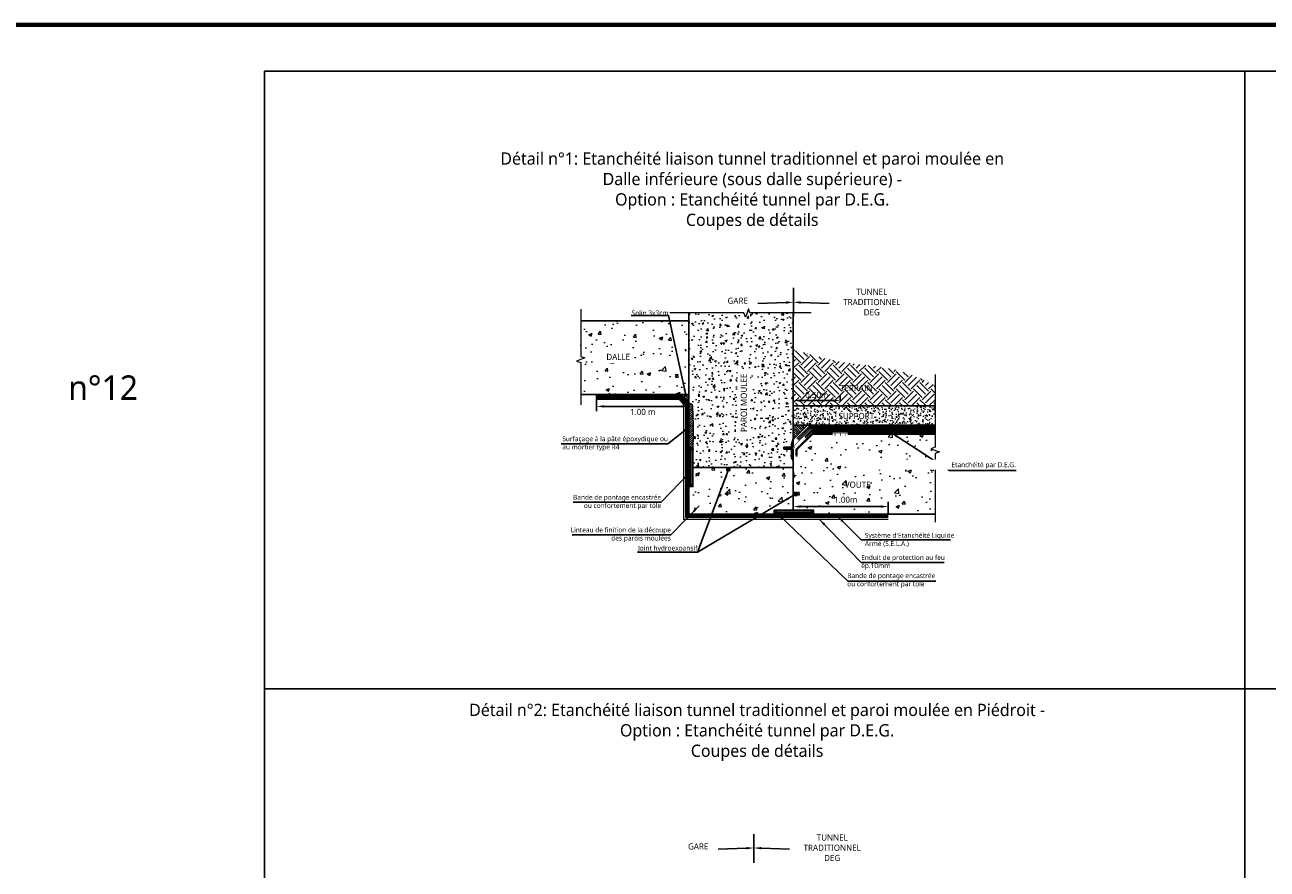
# Model space of a CAD drawing. Header units: millimetres. Extents: x -3314 to 21255525, y -15000 to 1735000.
# Tile 25 of 108: x 13083 to 13590, y 8371 to 8715. Entities that reach past the tile are written whole.
import ezdxf
from ezdxf import colors
from ezdxf.entities.mleader import LeaderData, LeaderLine
from ezdxf.math import Vec2, Vec3

# ---------------------------------------------------------------- set-up
doc = ezdxf.new("R2010")
doc.units = ezdxf.units.MM
doc.linetypes.add('CACHE', pattern=[0.375, 0.25, -0.125])
doc.linetypes.add('CONTINU', pattern=[0])
for name, color, linetype, lineweight in [('Dessin_AXE', 8, 'Continuous', 5), ('Dessin_HACHURES', 253, 'Continuous', 9), ('Matériel_Joint Hydroexpansif', 140, 'CACHE', 0), ('Produit_Enduit de protection au feu', 6, 'Continuous', 0), ('SYSTEME_DEG_ Geomembrane SYNTHETIQUE', 1, 'Continuous', 9), ('SYSTEME_DEG_Protection superieure', 5, 'Continuous', 9), ("SYSTEME_FPM_Feuille Bitume + enduit d'imperméabilisation", 4, 'Continuous', 9), ('SYSTEME_FPM_GEOTEXTILE de protection', 3, 'ISOLATION', 5), ('SYSTEME_S.E.L.A', 210, 'CACHE', 0)]:
    doc.layers.add(name, color=color, linetype=linetype, lineweight=lineweight)
for name, color, linetype in [('Dessin_COTATIONS', 7, 'Continuous'), ('Dessin_TEXTES', 7, 'CONTINU'), ('L1', 7, 'Continuous'), ('Matériel_Bande de pontage', 40, 'Continuous'), ('Matériel_Profilé de compartimentage', 7, 'Continuous'), ('Matériel_Profilé PM200', 40, 'Continuous')]:
    doc.layers.add(name, color=color, linetype=linetype)
doc.layers.add('GEN-_-FMULT', color=210, linetype='Continuous', plot=False)
doc.styles.add('Arial', font='segoeui.ttf')
doc.styles.add('txt-moyen', font='segoeui.ttf')
doc.linetypes.add('ISOLATION', pattern='A,0.0001,-0.1,[134,ltypeshp.shx,S=0.1,R=0,X=-0.1,Y=0],-0.2,[134,ltypeshp.shx,S=0.1,R=180,X=0.1,Y=0],-0.1', length=0.4001)
doc.dimstyles.new('1000F2', dxfattribs={"dimscale": 10, "dimtxt": 0.25, "dimasz": 0.3, "dimexe": 0.2, "dimexo": 0, "dimgap": 0.1, "dimtad": 1, "dimzin": 0, "dimdsep": 46, "dimtxsty": 'txt-moyen', "dimcen": 0.1, "dimclrd": 256, "dimclre": 256, "dimclrt": 256, "dimazin": 0, "dimtfac": 1, "dimtmove": 2, "dimatfit": 3, "dimfxl": 1, "dimtolj": 1, "dimtzin": 0, "dimlwd": -1, "dimlwe": -1, "dimarcsym": 0})

# ---------------------------------------------------------------- blocks, each defined once
blk = doc.blocks.new('*D39')
at = {"layer": 'Defpoints', "color": 0, "transparency": 16777216}
for p in [(13435.79, 8518.64), (13397.02, 8517.17), (13435.79, 8515.57)]:
    blk.add_point(p, dxfattribs=at)
at = {"layer": 'Dessin_COTATIONS', "transparency": 16777216}
for p, q in [((13397.02, 8517.17), (13397.02, 8520.64)), ((13400.02, 8518.64), (13432.79, 8518.64)), ((13435.79, 8515.57), (13435.79, 8520.64))]:
    blk.add_line(p, q, dxfattribs=at)
for points in [[(13400.02, 8519.14), (13400.02, 8518.14), (13397.02, 8518.64)], [(13432.79, 8518.14), (13432.79, 8519.14), (13435.79, 8518.64)]]:
    blk.add_solid(points, dxfattribs=at)
at = {"layer": 'Dessin_COTATIONS', "transparency": 16777216, "insert": (13418.43, 8521.4), "char_height": 2.5, "attachment_point": 5, "style": 'txt-moyen'}
blk.add_mtext('\\A1;1.00m', dxfattribs=at)
blk = doc.blocks.new('*D40')
at = {"layer": 'Defpoints', "color": 0, "transparency": 16777216}
for p in [(13316.74, 8564.42), (13354.42, 8564.42), (13316.74, 8559.53)]:
    blk.add_point(p, dxfattribs=at)
at = {"layer": 'Dessin_COTATIONS', "linetype": 'CONTINU', "transparency": 16777216}
for p, q in [((13316.74, 8564.42), (13316.74, 8557.53)), ((13354.42, 8564.42), (13354.42, 8557.53)), ((13351.42, 8559.53), (13319.74, 8559.53))]:
    blk.add_line(p, q, dxfattribs=at)
at = {"layer": 'Dessin_COTATIONS', "transparency": 16777216}
for points in [[(13319.74, 8560.03), (13319.74, 8559.03), (13316.74, 8559.53)], [(13351.42, 8559.03), (13351.42, 8560.03), (13354.42, 8559.53)]]:
    blk.add_solid(points, dxfattribs=at)
at = {"layer": 'Dessin_COTATIONS', "transparency": 16777216, "insert": (13335.58, 8557.25), "char_height": 2.5, "attachment_point": 5, "style": 'txt-moyen'}
blk.add_mtext('\\A1;1.00 m', dxfattribs=at)
blk = doc.blocks.new('*D108')
at = {"layer": 'Defpoints', "color": 0, "transparency": 16777216}
for p in [(13397.02, 8561.88), (13416.2, 8561.88), (13397.02, 8547.38)]:
    blk.add_point(p, dxfattribs=at)
at = {"layer": 'Dessin_COTATIONS', "linetype": 'CONTINU', "transparency": 16777216}
for p, q in [((13397.02, 8547.38), (13397.02, 8563.88)), ((13416.2, 8561.88), (13416.2, 8563.88)), ((13413.2, 8561.88), (13400.02, 8561.88))]:
    blk.add_line(p, q, dxfattribs=at)
at = {"layer": 'Dessin_COTATIONS', "transparency": 16777216}
for points in [[(13400.02, 8562.38), (13400.02, 8561.38), (13397.02, 8561.88)], [(13413.2, 8561.38), (13413.2, 8562.38), (13416.2, 8561.88)]]:
    blk.add_solid(points, dxfattribs=at)
at = {"layer": 'Dessin_COTATIONS', "transparency": 16777216, "insert": (13406.61, 8564.15), "char_height": 2.5, "attachment_point": 5, "style": 'txt-moyen'}
blk.add_mtext('\\A1;0.50m', dxfattribs=at)

msp = doc.modelspace()

# ---------------------------------------------------------------- hatches: boundary and pattern name
at = {"layer": 'Dessin_HACHURES', "lineweight": 0}
h = msp.add_hatch(dxfattribs=at)
h.set_pattern_fill('AR-CONC', color=256)
h.set_pattern_definition([(50, (14314.909, 5978.665), (7.172602, -0.627521), [0.75, -8.25]), (355, (14314.909, 5978.665), (-1.387513, 7.521921), [0.6, -6.6]), (100.45144, (14315.5065, 5978.6126), (5.785088, 6.8944), [0.637402, -7.011421]), (46.1842, (14314.909, 5980.665), (10.672413, -1.655193), [1.125, -12.375]), (96.63564, (14315.798, 5980.527), (9.34662, 9.741186), [0.956103, -10.517138]), (351.18416, (14314.909, 5980.665), (9.34662, 9.741186), [0.9, -9.9]), (21, (14315.909, 5980.165), (5.96907, -4.026189), [0.75, -8.25]), (326, (14315.909, 5980.165), (2.433153, 7.2515), [0.6, -6.6]), (71.45144, (14316.406, 5979.8294), (8.402224, 3.225312), [0.637402, -7.011421]), (37.5, (14314.9088, 5978.665), (0.1215986, 3.3289385), [0, -6.52, 0, -6.7, 0, -6.625]), (7.5, (14314.9088, 5978.665), (2.6306954, 3.944117), [0, -3.82, 0, -6.37, 0, -2.525]), (327.5, (14312.6788, 5978.665), (5.3382244, -0.2255487), [0, -2.5, 0, -7.8, 0, -10.35]), (317.5, (14311.679, 5978.665), (5.831862, 1.00105), [0, -3.25, 0, -5.18, 0, -7.35])])
edge = h.paths.add_edge_path()
edge.add_spline(control_points=[(13354.4194, 8574.1828), (13354.9078, 8573.5824), (13355.9971, 8572.0787), (13355.6541, 8567.9233), (13355.8975, 8562.818), (13355.9518, 8556.0221), (13356.3396, 8550.0125), (13356.0442, 8545.3855), (13356.0589, 8543.3926), (13356.0634, 8542.7746)], knot_values=[0.58188969, 0.58188969, 0.58188969, 0.58188969, 2.83098523, 6.08126589, 12.43435793, 18.46278063, 26.37250179, 30.49723623, 32.35087393, 32.35087393, 32.35087393, 32.35087393], degree=3, periodic=0)
edge.add_line((13356.0634, 8542.7746), (13356.0183, 8542.7746))
edge.add_line((13356.0183, 8542.7746), (13356.0183, 8534.5746))
edge.add_line((13356.0183, 8534.5746), (13397.0183, 8534.5746))
edge.add_line((13397.0183, 8534.5746), (13397.0184, 8537.1397))
edge.add_line((13397.0184, 8537.1397), (13396.1251, 8538.5904))
edge.add_line((13396.1251, 8538.5904), (13396.098, 8542.1108))
edge.add_line((13396.098, 8542.1108), (13393.1868, 8542.1108))
edge.add_line((13393.1868, 8542.1108), (13393.1868, 8542.8474))
edge.add_line((13393.1868, 8542.8474), (13396.0924, 8542.8474))
edge.add_line((13396.0924, 8542.8474), (13396.0848, 8543.8272))
edge.add_line((13396.0848, 8543.8272), (13397.0186, 8546.8101))
edge.add_line((13397.0186, 8546.8101), (13397.0196, 8597.6458))
edge.add_line((13397.0196, 8597.6458), (13379.3419, 8597.6458))
edge.add_line((13379.3419, 8597.6458), (13378.7169, 8599.363))
edge.add_line((13378.7169, 8599.363), (13377.4669, 8595.9287))
edge.add_line((13377.4669, 8595.9287), (13376.8419, 8597.6458))
edge.add_line((13376.8419, 8597.6458), (13354.4197, 8597.6458))
edge.add_line((13354.4197, 8597.6458), (13354.4194, 8574.1828))
h.paths.add_polyline_path([(13379.4657, 8547.0111), (13379.4657, 8574.8488), (13374.3139, 8574.8488), (13374.3139, 8547.0111)], flags=16)
h = msp.add_hatch(dxfattribs=at)
h.set_pattern_fill('AR-CONC', color=256, scale=2)
h.set_pattern_definition([(50, (14197.742, 5729.417), (14.345204, -1.255043), [1.5, -16.5]), (355, (14197.742, 5729.417), (-2.77503, 15.04384), [1.2, -13.2]), (100.45144, (14198.937, 5729.312), (11.57018, 13.7888), [1.274804, -14.02284]), (46.1842, (14197.742, 5733.417), (21.34483, -3.31039), [2.25, -24.75]), (96.6356, (14199.52, 5733.14), (18.69324, 19.48237), [1.9122, -21.03428]), (351.1842, (14197.742, 5733.417), (18.69324, 19.48237), [1.8, -19.8]), (21, (14199.742, 5732.417), (11.93814, -8.05238), [1.5, -16.5]), (326, (14199.742, 5732.417), (4.86631, 14.503), [1.2, -13.2]), (71.45144, (14200.737, 5731.746), (16.80445, 6.45062), [1.274804, -14.02284]), (37.5, (14197.742, 5729.4167), (0.243197, 6.657877), [0, -13.04, 0, -13.4, 0, -13.25]), (7.5, (14197.742, 5729.417), (5.26139, 7.888234), [0, -7.64, 0, -12.74, 0, -5.05]), (327.5, (14193.282, 5729.4167), (10.676449, -0.451097), [0, -5, 0, -15.6, 0, -20.7]), (317.5, (14191.282, 5729.417), (11.663723, 2.0021), [0, -6.5, 0, -10.36, 0, -14.7])])
h.paths.add_polyline_path([(13310.2796, 8594.3964), (13310.2796, 8579.9006), (13311.9968, 8579.2756), (13310.2796, 8578.6506), (13310.2796, 8564.4231), (13354.419, 8564.4231), (13354.419, 8594.3964)])
h.paths.add_polyline_path([(13319.3719, 8577.1092), (13331.6877, 8577.1092), (13331.6877, 8582.261), (13319.3719, 8582.261)], flags=24)
h = msp.add_hatch(dxfattribs=at)
h.set_pattern_fill('EARTH', color=256, scale=20, angle=45)
h.set_pattern_definition([(45, (14314.909, 5978.665), (4e-16, 7.071068), [5, -5]), (45, (14313.583, 5979.9907), (4e-16, 7.071068), [5, -5]), (45, (14312.257, 5981.3165), (4e-16, 7.071068), [5, -5]), (135, (14312.257, 5982.2004), (-7.071068, 9e-16), [5, -5]), (135, (14313.583, 5983.5263), (-7.071068, 9e-16), [5, -5]), (135, (14314.909, 5984.852), (-7.071068, 9e-16), [5, -5])])
edge = h.paths.add_edge_path()
edge.add_spline(control_points=[(13454.9005, 8568.0658), (13449.8044, 8570.5589), (13438.0521, 8575.8632), (13417.709, 8576.6515), (13403.8661, 8580.5874), (13397.0196, 8582.7524)], knot_values=[6.97280017, 6.97280017, 6.97280017, 6.97280017, 23.82680257, 45.48637884, 66.97680698, 66.97680698, 66.97680698, 66.97680698], degree=3, periodic=0)
edge.add_line((13397.0196, 8582.7524), (13397.019, 8559.7279))
edge.add_line((13397.019, 8559.7279), (13454.9005, 8559.7279))
edge.add_line((13454.9005, 8559.7279), (13454.9005, 8568.0658))
h.paths.add_polyline_path([(13414.5609, 8564.3967), (13431.14, 8564.3967), (13431.14, 8569.5485), (13414.5609, 8569.5485)], flags=24)
at = {"layer": 'Dessin_HACHURES', "linetype": 'CONTINU'}
h = msp.add_hatch(dxfattribs=at)
h.set_pattern_fill('ANSI31', color=256, scale=5)
h.set_pattern_definition([(45, (14197.742, 5729.4167), (-0.44194174, 0.44194174), [])])
h.paths.add_polyline_path([(13354.419, 8564.4231), (13351.3304, 8564.4231), (13354.419, 8560.9209)])
at = {"layer": 'Dessin_HACHURES', "lineweight": 0}
h = msp.add_hatch(dxfattribs=at)
h.set_pattern_fill('ANSI31', color=256, scale=5)
h.set_pattern_definition([(45, (14197.7416, 5729.41757), (-0.44194174, 0.44194174), [])])
edge = h.paths.add_edge_path()
edge.add_spline(control_points=[(13356.0634, 8542.7746), (13356.0589, 8543.3926), (13356.0442, 8545.3855), (13356.3396, 8550.0125), (13355.9518, 8556.0221), (13355.944, 8558.6619), (13355.8986, 8559.6699), (13355.3339, 8560.7902), (13354.9075, 8560.7254), (13354.4186, 8560.9218)], knot_values=[0.58112804, 0.58112804, 0.58112804, 0.58112804, 2.43476574, 6.55950018, 14.46922135, 20.49764404, 26.85073608, 30.10101674, 32.35087393, 32.35087393, 32.35087393, 32.35087393], degree=3, periodic=0)
edge.add_line((13354.4186, 8560.9218), (13354.4183, 8542.7746))
edge.add_line((13354.4183, 8542.7746), (13356.0634, 8542.7746))
h = msp.add_hatch(dxfattribs=at)
h.set_pattern_fill('AR-CONC', color=256, scale=0.5)
h.set_pattern_definition([(50, (14314.9088, 5978.665), (3.586301, -0.3137607), [0.375, -4.125]), (355, (14314.9088, 5978.665), (-0.6937567, 3.7609607), [0.3, -3.3]), (100.45144, (14315.2077, 5978.6387), (2.8925442, 3.4472), [0.318701, -3.5057106]), (46.1842, (14314.909, 5979.665), (5.336207, -0.8275964), [0.5625, -6.1875]), (96.63564, (14315.3535, 5979.596), (4.67331, 4.870593), [0.478052, -5.258569]), (351.18416, (14314.909, 5979.665), (4.67331, 4.870593), [0.45, -4.95]), (21, (14315.4088, 5979.415), (2.9845353, -2.0130945), [0.375, -4.125]), (326, (14315.4088, 5979.415), (1.2165767, 3.62575), [0.3, -3.3]), (71.45144, (14315.6575, 5979.247), (4.201112, 1.6126558), [0.318701, -3.5057106]), (37.5, (14314.9088, 5978.6649), (0.0607993, 1.66446927), [0, -3.26, 0, -3.35, 0, -3.3125]), (7.5, (14314.9088, 5978.6649), (1.3153477, 1.9720586), [0, -1.91, 0, -3.185, 0, -1.2625]), (327.5, (14313.7938, 5978.6649), (2.6691122, -0.11277436), [0, -1.25, 0, -3.9, 0, -5.175]), (317.5, (14313.2938, 5978.665), (2.9159308, 0.500525), [0, -1.625, 0, -2.59, 0, -3.675])])
h.paths.add_polyline_path([(13454.9005, 8551.8016), (13454.9005, 8559.7279), (13397.019, 8559.7279), (13397.0188, 8551.8016)])
h.paths.add_polyline_path([(13413.6383, 8552.9297), (13431.771, 8552.9297), (13431.771, 8558.0815), (13413.6383, 8558.0815)], flags=24)
h = msp.add_hatch(dxfattribs=at)
h.set_pattern_fill('AR-CONC', color=256, scale=2)
h.set_pattern_definition([(50, (14373.153, 6070.026), (14.345204, -1.255043), [1.5, -16.5]), (355, (14373.153, 6070.026), (-2.77503, 15.04384), [1.2, -13.2]), (100.45144, (14374.348, 6069.921), (11.57018, 13.7888), [1.2748, -14.02284]), (46.1842, (14373.153, 6074.026), (21.34483, -3.31039), [2.25, -24.75]), (96.6356, (14374.931, 6073.75), (18.69324, 19.48237), [1.9122, -21.03428]), (351.1842, (14373.153, 6074.026), (18.69324, 19.48237), [1.8, -19.8]), (21, (14375.153, 6073.026), (11.93814, -8.05238), [1.5, -16.5]), (326, (14375.153, 6073.026), (4.86631, 14.503), [1.2, -13.2]), (71.45144, (14376.148, 6072.355), (16.80445, 6.45062), [1.2748, -14.02284]), (37.5, (14373.153, 6070.026), (0.243197, 6.657877), [0, -13.04, 0, -13.4, 0, -13.25]), (7.5, (14373.153, 6070.026), (5.26139, 7.888234), [0, -7.64, 0, -12.74, 0, -5.05]), (327.5, (14368.693, 6070.026), (10.676449, -0.451097), [0, -5, 0, -15.6, 0, -20.7]), (317.5, (14366.693, 6070.026), (11.663723, 2.0021), [0, -6.5, 0, -10.36, 0, -14.7])])
h.paths.add_polyline_path([(13419.2535, 8548.2145), (13419.2535, 8548.7145), (13454.9005, 8548.7145), (13454.9005, 8549.1704), (13404.8011, 8549.1704, 0.19891237), (13404.2708, 8548.9508), (13401.8416, 8546.8752), (13404.094, 8549.1276), (13403.9172, 8549.3043, -0.19891237), (13404.8011, 8549.6704), (13454.9005, 8549.6704), (13454.9005, 8550.4112), (13404.3223, 8550.1931, 0.19891237), (13403.9688, 8550.0467), (13401.6055, 8547.6834), (13397.7929, 8543.8708, 0.39742065), (13397.5868, 8543.216, -0.5674183), (13397.1465, 8542.4791), (13397.0185, 8542.4791), (13397.0183, 8534.5746), (13397.0183, 8524.3588), (13398.618, 8524.3588), (13398.618, 8523.1588), (13397.0183, 8523.1588), (13397.0183, 8517.1747), (13405.2178, 8517.1747), (13405.2178, 8515.5747), (13440.7968, 8515.5747), (13454.9005, 8515.5747), (13454.9005, 8540.3632), (13456.6177, 8540.9882), (13453.1833, 8542.2382), (13454.9005, 8542.8632), (13454.9005, 8548.2145)])
h.paths.add_polyline_path([(13412.879, 8518.8105), (13423.8357, 8518.8105), (13423.8357, 8523.9623), (13412.879, 8523.9623)], flags=24)
h.paths.add_polyline_path([(13416.7252, 8524.9093), (13430.0062, 8524.9093), (13430.0062, 8530.0611), (13416.7252, 8530.0611)], flags=24)
at = {"layer": 'Dessin_HACHURES', "linetype": 'Continuous'}
h = msp.add_hatch(dxfattribs=at)
h.set_pattern_fill('ANSI31', color=256, scale=5, angle=90)
h.set_pattern_definition([(135, (14314.9088, 5978.6649), (-0.44194174, -0.44194174), [])])
h.paths.add_polyline_path([(13397.0186, 8546.0693), (13397.0186, 8551.8016), (13402.7509, 8551.8016)])
at = {"layer": 'Dessin_HACHURES'}
h = msp.add_hatch(dxfattribs=at)
h.set_pattern_fill('AR-CONC', color=256, scale=2)
h.set_pattern_definition([(50, (14314.909, 5978.665), (14.345204, -1.255043), [1.5, -16.5]), (355, (14314.909, 5978.665), (-2.77503, 15.04384), [1.2, -13.2]), (100.45144, (14316.104, 5978.56), (11.57018, 13.7888), [1.2748, -14.02284]), (46.1842, (14314.909, 5982.665), (21.34483, -3.31039), [2.25, -24.75]), (96.6356, (14316.688, 5982.39), (18.69324, 19.48237), [1.9122, -21.03428]), (351.1842, (14314.909, 5982.665), (18.69324, 19.48237), [1.8, -19.8]), (21, (14316.909, 5981.665), (11.93814, -8.05238), [1.5, -16.5]), (326, (14316.909, 5981.665), (4.86631, 14.503), [1.2, -13.2]), (71.45144, (14317.904, 5980.994), (16.80445, 6.45062), [1.2748, -14.02284]), (37.5, (14314.909, 5978.665), (0.243197, 6.657877), [0, -13.04, 0, -13.4, 0, -13.25]), (7.5, (14314.909, 5978.665), (5.26139, 7.888234), [0, -7.64, 0, -12.74, 0, -5.05]), (327.5, (14310.449, 5978.665), (10.676449, -0.451097), [0, -5, 0, -15.6, 0, -20.7]), (317.5, (14308.449, 5978.665), (11.663723, 2.0021), [0, -6.5, 0, -10.36, 0, -14.7])])
h.paths.add_polyline_path([(13354.4178, 8515.5746), (13354.4183, 8526.7746), (13356.0183, 8526.7746), (13356.0183, 8534.5746), (13397.0183, 8534.5746), (13397.0183, 8517.1747), (13389.2178, 8517.1747), (13389.2178, 8515.5747)])
edge = h.paths.add_edge_path()
edge.add_line((13397.0185, 8542.8474), (13393.1868, 8542.8474))
edge.add_line((13393.1868, 8542.8474), (13393.1868, 8542.1108))
edge.add_line((13393.1868, 8542.1108), (13397.0185, 8542.1108))
at = {"layer": 'Dessin_HACHURES', "linetype": 'Continuous'}
h = msp.add_hatch(dxfattribs=at)
h.set_pattern_fill('ANSI31', color=256, scale=0.08, angle=270)
h.set_pattern_definition([(315, (7413501.9653, -262575.511), (0.1796051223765, 0.1796051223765), [])])
h.paths.add_polyline_path([(13355.2183, 8534.5746), (13354.4183, 8534.5746), (13354.4183, 8526.7746), (13356.0183, 8526.7746), (13356.0183, 8527.5746), (13355.2183, 8527.5746)])
h.paths.add_polyline_path([(13354.4183, 8534.9746), (13355.2183, 8534.9746), (13355.2183, 8541.9746), (13356.0183, 8541.9746), (13356.0183, 8542.7746), (13354.4183, 8542.7746)])
at = {"layer": 'Dessin_HACHURES', "linetype": 'ByBlock'}
h = msp.add_hatch(dxfattribs=at)
h.set_pattern_fill('ANSI31', color=256, scale=4)
h.set_pattern_definition([(45, (12563.37096, 11454.51085), (-0.35355339, 0.35355339), [])])
h.paths.add_polyline_path([(13396.098, 8542.1108), (13397.018, 8542.1108), (13397.018, 8537.1402), (13396.1251, 8538.5904)])
h.paths.add_polyline_path([(13397.018, 8542.8474), (13396.0924, 8542.8474), (13396.0848, 8543.8272), (13397.018, 8546.8081)])
at = {"layer": 'Dessin_HACHURES', "linetype": 'Continuous'}
h = msp.add_hatch(dxfattribs=at)
h.set_pattern_fill('ANSI31', color=256, scale=0.08)
h.set_pattern_definition([(45, (284507.50347, 7408663.12167), (-0.1796051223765, 0.1796051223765), [])])
h.paths.add_polyline_path([(13397.4178, 8516.3747), (13397.4178, 8515.5747), (13405.2178, 8515.5747), (13405.2178, 8517.1747), (13404.4178, 8517.1747), (13404.4178, 8516.3747)])
h.paths.add_polyline_path([(13397.0178, 8515.5747), (13397.0178, 8516.3747), (13390.0178, 8516.3747), (13390.0178, 8517.1747), (13389.2178, 8517.1747), (13389.2178, 8515.5747)])
at = {"layer": 'Matériel_Bande de pontage', "linetype": 'Continuous'}
h = msp.add_hatch(color=256, dxfattribs=at)
h.dxf.hatch_style = 1
h.paths.add_polyline_path([(13356.0183, 8541.9746), (13355.2183, 8541.9746), (13355.2183, 8527.5746), (13356.0183, 8527.5746)])
h = msp.add_hatch(color=256, dxfattribs=at)
h.dxf.hatch_style = 1
h.paths.add_polyline_path([(13390.0178, 8517.1747), (13390.0178, 8516.3747), (13404.4178, 8516.3747), (13404.4178, 8517.1747)])
at = {"layer": 'Matériel_Joint Hydroexpansif'}
h = msp.add_hatch(color=256, dxfattribs=at)
h.dxf.hatch_style = 1
h.paths.add_polyline_path([(13369.701, 8534.5746), (13369.701, 8533.3746), (13371.301, 8533.3746), (13371.301, 8534.5746)])
at = {"layer": 'Matériel_Joint Hydroexpansif', "linetype": 'Continuous'}
h = msp.add_hatch(color=256, dxfattribs=at)
h.dxf.hatch_style = 1
h.paths.add_polyline_path([(13397.018, 8524.3588), (13397.018, 8523.1588), (13398.618, 8523.1588), (13398.618, 8524.3588)])

# ---------------------------------------------------------------- linework, layer by layer
at = {"layer": 'Defpoints', "lineweight": 70}
msp.add_line((8721.2504, 8715.228), (14273.133, 8715.228), dxfattribs=at)
msp.add_line((8721.2504, 8715.228), (14273.133, 8715.228), dxfattribs=at)
at = {"layer": 'Defpoints', "linetype": 'Continuous'}
for points in [[(13181.2504, 8696.2879), (13581.2504, 8696.2879), (13581.2504, 8444.2879), (13181.2504, 8444.2879)], [(13581.2504, 8696.2879), (13981.2504, 8696.2879), (13981.2504, 8444.2879), (13581.2504, 8444.2879)], [(13181.2504, 8444.2879), (13581.2504, 8444.2879), (13581.2504, 8192.2879), (13181.2504, 8192.2879)]]:
    msp.add_lwpolyline(points, close=True, dxfattribs=at)
at = {"layer": 'Dessin_AXE', "linetype": 'CONTINU', "flags": 128}
msp.add_lwpolyline([(13310.2796, 8599.206), (13310.2796, 8579.9006), (13311.9968, 8579.2756), (13308.5624, 8578.0256), (13310.2796, 8577.4006), (13310.2796, 8560.2141)], dxfattribs=at)
at = {"layer": 'Dessin_AXE', "flags": 128}
for points in [[(13404.3511, 8597.6458), (13379.3419, 8597.6458), (13378.7169, 8599.363), (13377.4669, 8595.9287), (13376.8419, 8597.6458), (13346.6937, 8597.6458)], [(13454.9005, 8572.5757), (13454.9005, 8542.8632), (13453.1833, 8542.2382), (13456.6177, 8540.9882), (13454.9005, 8540.3632), (13454.9005, 8512.2542)]]:
    msp.add_lwpolyline(points, dxfattribs=at)
at = {"layer": 'Dessin_TEXTES', "linetype": 'ByBlock'}
for p, q in [((13397.0569, 8596.1625), (13397.0569, 8607.861)), ((13380.9137, 8373.3115), (13380.9137, 8385.01))]:
    msp.add_line(p, q, dxfattribs=at)
at = {"layer": 'L1', "linetype": 'ByBlock'}
for p, q in [((13397.0183, 8516.3747), (13397.0183, 8515.5747)), ((13397.1465, 8515.5747), (13454.9005, 8515.5747)), ((13397.1465, 8515.5747), (13440.7968, 8515.5747)), ((13397.4037, 8516.3747), (13397.4037, 8515.5747))]:
    msp.add_line(p, q, dxfattribs=at)
at = {"layer": 'L1', "linetype": 'CONTINU'}
for points in [[(13310.2796, 8564.4231), (13354.419, 8564.4231), (13354.419, 8594.3964), (13310.2796, 8594.3964)], [(13354.4201, 8597.6458), (13354.4183, 8542.7746), (13356.0183, 8542.7746), (13356.0183, 8534.5746), (13397.0183, 8534.5746), (13397.0185, 8542.1108)], [(13397.0185, 8542.8474), (13397.02, 8597.6458)]]:
    msp.add_lwpolyline(points, dxfattribs=at)
at = {"layer": 'L1', "lineweight": 9, "flags": 128}
msp.add_lwpolyline([(13354.419, 8560.9209), (13351.3304, 8564.4231)], dxfattribs=at)
at = {"layer": 'L1', "flags": 128}
for points in [[(13397.0191, 8559.7279), (13454.9005, 8559.7279)], [(13397.0186, 8546.0693), (13402.7509, 8551.8016)], [(13397.0191, 8551.8016), (13454.9005, 8551.8016)], [(13397.0185, 8542.8474), (13393.1868, 8542.8474), (13393.1868, 8542.8474), (13393.1868, 8542.1108), (13393.1868, 8542.1108), (13397.0185, 8542.1108)]]:
    msp.add_lwpolyline(points, dxfattribs=at)
at = {"layer": 'L1', "linetype": 'Continuous', "flags": 128}
for points in [[(13398.5094, 8546.3727), (13403.5772, 8551.4112), (13454.9005, 8551.4112)], [(13399.2144, 8545.6636), (13403.9897, 8550.4112), (13454.9005, 8550.4112)], [(13354.4178, 8515.5747), (13397.1465, 8515.5747)]]:
    msp.add_lwpolyline(points, dxfattribs=at)
at = {"layer": 'L1'}
for points in [[(13354.4183, 8534.9746), (13355.2183, 8534.9746), (13355.2183, 8541.9746), (13356.0183, 8541.9746), (13356.0183, 8542.7746), (13354.4183, 8542.7746)], [(13356.0183, 8541.9746), (13355.2183, 8541.9746), (13355.2183, 8527.5746), (13356.0183, 8527.5746), (13356.0183, 8541.9746)], [(13355.2183, 8534.5746), (13354.4183, 8534.5746), (13354.4183, 8526.7746), (13356.0183, 8526.7746), (13356.0183, 8527.5746), (13355.2183, 8527.5746)]]:
    msp.add_lwpolyline(points, close=True, dxfattribs=at)
at = {"layer": 'L1', "linetype": 'ByBlock', "lineweight": 0}
for points in [[(13397.018, 8546.8081), (13396.0848, 8543.8272), (13396.0924, 8542.8474)], [(13396.098, 8542.1108), (13396.1251, 8538.5904), (13397.018, 8537.1402)]]:
    msp.add_lwpolyline(points, dxfattribs=at)
at = {"layer": 'L1', "linetype": 'Continuous'}
for points in [[(13356.0183, 8534.7746), (13356.0183, 8527.5746), (13355.2183, 8527.5746), (13355.2183, 8541.9746), (13356.0183, 8541.9746), (13356.0183, 8534.9346)], [(13397.2178, 8517.1747), (13404.4178, 8517.1747), (13404.4178, 8516.3747), (13390.0178, 8516.3747), (13390.0178, 8517.1747), (13397.0578, 8517.1747)]]:
    msp.add_lwpolyline(points, dxfattribs=at)
at = {"layer": 'L1', "linetype": 'CONTINU'}
msp.add_lwpolyline([(13354.4178, 8515.5746), (13354.4183, 8526.7746), (13356.0183, 8526.7746), (13356.0183, 8534.5746), (13397.0183, 8534.5746), (13397.0183, 8517.1747), (13389.2178, 8517.1747), (13389.2178, 8515.5747)], close=True, dxfattribs=at)
at = {"layer": 'L1', "linetype": 'ByBlock'}
msp.add_lwpolyline([(13405.2178, 8515.5747), (13405.2178, 8517.1747), (13389.2178, 8517.1747), (13389.2178, 8515.5747)], dxfattribs=at)
at = {"layer": 'L1', "lineweight": 0}
msp.add_open_spline([(13354.4186, 8560.9218), (13354.9075, 8560.7254), (13355.3339, 8560.7902), (13355.8986, 8559.6699), (13355.944, 8558.6619), (13355.9518, 8556.0221), (13356.3396, 8550.0125), (13356.0442, 8545.3855), (13356.0589, 8543.3926), (13356.0634, 8542.7746)], degree=3, knots=[0.58112804, 0.58112804, 0.58112804, 0.58112804, 2.83098523, 6.08126589, 12.43435793, 18.46278063, 26.37250179, 30.49723623, 32.35087393, 32.35087393, 32.35087393, 32.35087393], dxfattribs=at)
at = {"layer": 'Matériel_Joint Hydroexpansif', "linetype": 'Continuous'}
for points in [[(13371.301, 8533.3746), (13371.301, 8534.5746), (13369.701, 8534.5746), (13369.701, 8533.3746), (13371.301, 8533.3746)], [(13371.301, 8533.3746), (13371.301, 8534.5746), (13369.701, 8534.5746), (13369.701, 8533.3746), (13371.301, 8533.3746)], [(13371.301, 8533.3746), (13371.301, 8534.5746), (13369.701, 8534.5746), (13369.701, 8533.3746), (13371.301, 8533.3746)], [(13398.618, 8523.1588), (13398.618, 8524.3588), (13397.018, 8524.3588), (13397.018, 8523.1588), (13398.618, 8523.1588)]]:
    msp.add_lwpolyline(points, close=True, dxfattribs=at)
at = {"layer": 'Matériel_Profilé de compartimentage', "linetype": 'CONTINU', "const_width": 0.2, "flags": 128}
for points in [[(13420.2051, 8548.635), (13412.0506, 8548.635)], [(13414.0506, 8548.635), (13414.0506, 8547.3755)], [(13416.2002, 8547.3755), (13416.2002, 8548.635)], [(13418.2932, 8547.3755), (13418.2932, 8548.635)]]:
    msp.add_lwpolyline(points, dxfattribs=at)
at = {"layer": 'Matériel_Profilé PM200', "linetype": 'CONTINU', "ltscale": 0.1, "flags": 128}
msp.add_lwpolyline([(13393.6054, 8542.4791, 0.2, 0.2, 0), (13397.1465, 8542.4791, 0.2, 0.2, 0.41421356), (13397.6465, 8542.9791, 0.2, 0.2, 0), (13397.6465, 8543.5172, 0.2, 0.2, -0.19891237), (13397.7929, 8543.8708, 0.2, 0.2, 0), (13401.6055, 8547.6834, 0.2, 0.2, 0), (13403.9688, 8550.0467, 0.2, 0.2, -0.19891237), (13404.3223, 8550.1931, 0.2, 0.2, 0), (13405.9351, 8550.1931, 0, 0, 0)], format="xyseb", dxfattribs=at)
at = {"layer": 'Produit_Enduit de protection au feu', "linetype": 'ByBlock'}
for points in [[(13352.2679, 8558.1287, 0.5, 0.5, 0), (13352.2679, 8560.2619, 0.5, 0.5, 0), (13352.2679, 8560.2619, 0.5, 0.5, 0), (13350.4906, 8562.3592, 0.5, 0.5, 0), (13316.7359, 8562.3592, 0, 0, 0)], [(13352.2313, 8558.1295, 0.5, 0.5, 0), (13352.2313, 8513.4243, 0.5, 0.5, 0), (13435.7911, 8513.4243, 0, 0, 0)]]:
    msp.add_lwpolyline(points, format="xyseb", dxfattribs=at)
at = {"layer": 'SYSTEME_DEG_ Geomembrane SYNTHETIQUE', "linetype": 'ByBlock', "ltscale": 0.5, "const_width": 0.5, "flags": 128}
msp.add_lwpolyline([(13454.9005, 8549.4204), (13404.8011, 8549.4204, 0.19891237), (13404.094, 8549.1276), (13401.8416, 8546.8752)], format="xyb", dxfattribs=at)
at = {"layer": 'SYSTEME_DEG_ Geomembrane SYNTHETIQUE', "linetype": 'ByBlock', "ltscale": 0.1, "flags": 128}
for points in [[(13454.9005, 8549.6704), (13404.8011, 8549.6704, 0.19891237), (13403.9172, 8549.3043), (13401.6649, 8547.052)], [(13454.9005, 8549.1704), (13404.8011, 8549.1704, 0.19891237), (13404.2708, 8548.9508), (13402.0184, 8546.6984)]]:
    msp.add_lwpolyline(points, format="xyb", dxfattribs=at)
at = {"layer": 'SYSTEME_DEG_Protection superieure', "linetype": 'ByBlock', "ltscale": 0.1, "const_width": 0.5, "flags": 128}
for points in [[(13398.3699, 8539.5717), (13398.3699, 8541.9777), (13404.8945, 8548.4645), (13413.056, 8548.4645)], [(13419.2535, 8548.4645), (13454.9005, 8548.4645)]]:
    msp.add_lwpolyline(points, dxfattribs=at)
at = {"layer": "SYSTEME_FPM_Feuille Bitume + enduit d'imperméabilisation", "linetype": 'CONTINU', "ltscale": 0.1, "flags": 128}
for points in [[(13398.1199, 8539.5717), (13398.1199, 8542.0817), (13404.7914, 8548.7145), (13413.056, 8548.7145)], [(13398.6199, 8539.5717), (13398.6199, 8541.8737), (13404.9977, 8548.2145), (13413.056, 8548.2145)], [(13419.2535, 8548.7145), (13454.9005, 8548.7145)], [(13419.2535, 8548.2145), (13454.9005, 8548.2145)]]:
    msp.add_lwpolyline(points, dxfattribs=at)
at = {"layer": 'SYSTEME_FPM_GEOTEXTILE de protection', "linetype": 'ISOLATION', "flags": 128}
msp.add_lwpolyline([(13398.8619, 8546.0182), (13403.7835, 8550.9112), (13454.9005, 8550.9112)], dxfattribs=at)

# ---------------------------------------------------------------- texts
at = {"layer": 'Dessin_TEXTES', "style": 'Arial'}
msp.add_text('n°12', height=10, dxfattribs=at).set_placement((13101.08, 8562.17))
at = {"layer": 'Dessin_TEXTES'}
for s, insert, char_height, width, attachment_point, style in [('GARE', (13374.3332, 8603.8885), 2.5, 101.5, 2, 'Arial'), ('TUNNEL\\PTRADITIONNEL\\PDEG', (13429.0321, 8602.0812), 2.5, 101.5, 5, 'Arial'), ('TERRAIN', (13422.7482, 8568.2619), 2.5, 21.399913, 2, 'Arial'), ('SUPPORT', (13422.7482, 8556.8391), 2.5, 21.399913, 2, 'Arial'), ('VOUTE', (13423.2796, 8528.8188), 2.5, 21.399913, 2, 'Arial'), ('Bande de pontage encastrée\\Pou confortement par tôle', (13343.0853, 8520.4238), 2, 73.895712, 6, 'txt-moyen'), ('Linteau de finition de la découpe \\Pdes parois moulées', (13347.0534, 8507.1203), 2, 73.895712, 6, 'txt-moyen'), ('\\pxsm1.5;Joint hydroexpansif', (13357.8908, 8500.0391), 2, 73.534746, 9, 'txt-moyen'), ('GARE', (13358.19, 8381.2045), 2.5, 101.5, 2, 'Arial'), ('TUNNEL\\PTRADITIONNEL\\PDEG', (13412.8889, 8379.3971), 2.5, 101.5, 5, 'Arial')]:
    msp.add_mtext(s, dxfattribs=dict(at, insert=insert, char_height=char_height, width=width, attachment_point=attachment_point, style=style))
at = {"layer": 'Dessin_TEXTES', "linetype": 'CONTINU', "insert": (13346.0636, 8596.6174), "char_height": 2, "attachment_point": 9, "style": 'txt-moyen'}
msp.add_mtext('\\pxsm1.5;Solin 3x3cm', dxfattribs=at)
at = {"layer": 'Dessin_TEXTES', "linetype": 'CONTINU', "insert": (13302.7545, 8544.311), "char_height": 2, "width": 97.825496, "attachment_point": 4, "style": 'txt-moyen'}
msp.add_mtext('Surfaçage à la pâte époxydique ou \\Pau mortier type R4', dxfattribs=at)
at = {"layer": 'GEN-_-FMULT', "char_height": 5, "width": 406, "attachment_point": 2, "style": 'Arial'}
for s, insert in [('Détail n°1: Etanchéité liaison tunnel traditionnel et paroi moulée en \\PDalle inférieure (sous dalle supérieure) - \\POption : Etanchéité tunnel par D.E.G.\\PCoupes de détails', (13380.2488, 8663.1613)), ('Détail n°2: Etanchéité liaison tunnel traditionnel et paroi moulée en Piédroit - \\POption : Etanchéité tunnel par D.E.G.\\PCoupes de détails', (13382.2488, 8438.1613))]:
    msp.add_mtext(s, dxfattribs=dict(at, insert=insert))

# ---------------------------------------------------------------- dimensions: what is measured, and where the dimension line sits
at = {"layer": 'Dessin_COTATIONS', "linetype": 'CONTINU'}
dim = msp.add_linear_dim(base=(13316.7359, 8559.5252), p1=(13354.419, 8564.4231), p2=(13316.7359, 8564.4231), angle=180, text='1.00 m', dimstyle='1000F2', override={"dimtad": 2, "dimtxsty": 'txt-moyen', "dimtfill": 0, "dimtfillclr": 0}, dxfattribs=at)
dim.commit()
dim.dimension.update_dxf_attribs({"geometry": '*D40', "text_midpoint": (13335.5775, 8557.2489)})
dim = msp.add_linear_dim(base=(13397.0187, 8561.8755), p1=(13416.2002, 8561.8755), p2=(13397.0187, 8547.3755), text='0.50m', dimstyle='1000F2', override={"dimtxsty": 'txt-moyen', "dimtfill": 0, "dimtfillclr": 0}, dxfattribs=at)
dim.commit()
dim.dimension.update_dxf_attribs({"geometry": '*D108', "text_midpoint": (13406.6094, 8564.1517)})
at = {"layer": 'Dessin_COTATIONS'}
dim = msp.add_linear_dim(base=(13435.7911, 8518.6395), p1=(13397.0183, 8517.1747), p2=(13435.7911, 8515.5746), text='1.00m', dimstyle='1000F2', dxfattribs=at)
dim.commit()
dim.dimension.update_dxf_attribs({"geometry": '*D39', "text_midpoint": (13418.4349, 8521.4043), "dimtype": 160})

# ---------------------------------------------------------------- leaders
at = {"layer": 'Dessin_TEXTES'}
for points in [[(13355.1952, 8551.6479), (13345.7545, 8544.311), (13302.2545, 8544.311)], [(13437.077, 8548.7145), (13460.8268, 8533.3794), (13487.9137, 8533.3794)], [(13370.501, 8533.3746), (13357.8908, 8500.0391), (13333.4665, 8500.0391)], [(13354.5865, 8532.2317), (13343.0853, 8520.4238), (13307.1703, 8520.4238)], [(13397.018, 8523.1588), (13357.8908, 8500.0391), (13333.4665, 8500.0391)], [(13358.5546, 8518.9281), (13347.0534, 8507.1203), (13306.8139, 8507.1203)]]:
    msp.add_leader(points, dimstyle='1000F2', override={"dimgap": 0.1, "dimtad": 0}, dxfattribs=at)
at = {"layer": 'Dessin_TEXTES', "linetype": 'CONTINU', "lineweight": 9}
ml = msp.add_multileader_mtext('Standard', dxfattribs=at)
ml.set_content('', color=256, style='txt-moyen')
ml.set_leader_properties(linetype='ByLayer', lineweight=-1)
ml.build(insert=Vec2(0, 0))
ml.multileader.update_dxf_attribs({"text_left_attachment_type": 6, "text_right_attachment_type": 6, "dogleg_length": 0, "arrow_head_size": 3})
ctx = ml.context
ctx.base_point, ctx.char_height, ctx.arrow_head_size, ctx.landing_gap_size, ctx.plane_origin = Vec3(13382.5004, 8602.0117), 2.5, 3, 0, Vec3(13343.0841, 8605.5021)
ctx.left_attachment, ctx.right_attachment, ctx.text_align_type = 6, 6, 2
notes = []
notes.append((ctx, [(0, (1, 1, 0), (13382.5004, 8601.5117), (-1, 0), 0, [(0, [(13397.0569, 8602.0117)], 0, [])])]))
ctx.mtext.insert, ctx.mtext.alignment, ctx.mtext.flow_direction = Vec3(13382.5004, 8604.5117), 3, 5
ml = msp.add_multileader_mtext('Standard', dxfattribs=at)
ml.set_content('', color=256, style='txt-moyen')
ml.set_leader_properties(linetype='ByLayer', lineweight=-1)
ml.build(insert=Vec2(0, 0))
ml.multileader.update_dxf_attribs({"text_left_attachment_type": 6, "text_right_attachment_type": 6, "dogleg_length": 0, "arrow_head_size": 3})
ctx = ml.context
ctx.base_point, ctx.char_height, ctx.arrow_head_size, ctx.landing_gap_size, ctx.plane_origin = Vec3(13411.6135, 8602.0117), 2.5, 3, 0, Vec3(13451.0298, 8605.5021)
ctx.left_attachment, ctx.right_attachment = 6, 6
notes.append((ctx, [(0, (1, 1, 0), (13411.6135, 8601.5117), (1, 0), 0, [(0, [(13397.0569, 8602.0117)], 0, [])])]))
ctx.mtext.insert, ctx.mtext.text_direction, ctx.mtext.flow_direction, ctx.mtext.extrusion = Vec3(13411.6135, 8604.5117), Vec3(-1, 0), 5, Vec3(0, 0, -1)
ml = msp.add_multileader_mtext('Standard', dxfattribs=at)
ml.set_content('', color=256, style='txt-moyen')
ml.set_leader_properties(linetype='ByLayer', lineweight=-1)
ml.build(insert=Vec2(0, 0))
ml.multileader.update_dxf_attribs({"text_left_attachment_type": 6, "text_right_attachment_type": 6, "dogleg_length": 0, "arrow_head_size": 3})
ctx = ml.context
ctx.base_point, ctx.char_height, ctx.arrow_head_size, ctx.landing_gap_size, ctx.plane_origin = Vec3(13366.3572, 8379.3277), 2.5, 3, 0, Vec3(13326.9409, 8382.8181)
ctx.left_attachment, ctx.right_attachment, ctx.text_align_type = 6, 6, 2
notes.append((ctx, [(0, (1, 1, 0), (13366.3572, 8378.8277), (-1, 0), 0, [(0, [(13380.9137, 8379.3277)], 0, [])])]))
ctx.mtext.insert, ctx.mtext.alignment, ctx.mtext.flow_direction = Vec3(13366.3572, 8381.8277), 3, 5
ml = msp.add_multileader_mtext('Standard', dxfattribs=at)
ml.set_content('', color=256, style='txt-moyen')
ml.set_leader_properties(linetype='ByLayer', lineweight=-1)
ml.build(insert=Vec2(0, 0))
ml.multileader.update_dxf_attribs({"text_left_attachment_type": 6, "text_right_attachment_type": 6, "dogleg_length": 0, "arrow_head_size": 3})
ctx = ml.context
ctx.base_point, ctx.char_height, ctx.arrow_head_size, ctx.landing_gap_size, ctx.plane_origin = Vec3(13395.4703, 8379.3277), 2.5, 3, 0, Vec3(13434.8866, 8382.8181)
ctx.left_attachment, ctx.right_attachment = 6, 6
notes.append((ctx, [(0, (1, 1, 0), (13395.4703, 8378.8277), (1, 0), 0, [(0, [(13380.9137, 8379.3277)], 0, [])])]))
ctx.mtext.insert, ctx.mtext.text_direction, ctx.mtext.flow_direction, ctx.mtext.extrusion = Vec3(13395.4703, 8381.8277), Vec3(-1, 0), 5, Vec3(0, 0, -1)
for ctx, leaders in notes:
    for number, flags, end, landing, length, lines in leaders:
        leader = LeaderData()
        leader.index, (leader.has_last_leader_line, leader.has_dogleg_vector, leader.attachment_direction) = number, flags
        leader.last_leader_point, leader.dogleg_vector, leader.dogleg_length = Vec3(end), Vec3(landing), length
        for number, points, colour, breaks in lines:
            line = LeaderLine()
            line.index, line.vertices, line.color, line.breaks = number, Vec3.list(points), colors.encode_raw_color(colour), breaks
            leader.lines.append(line)
        ctx.leaders.append(leader)

# ---------------------------------------------------------------- next in the draw order: texts
at = {"layer": 'Dessin_TEXTES', "insert": (13325.5707, 8579.7243), "char_height": 2.5, "attachment_point": 5, "style": 'txt-moyen', "bg_fill": 3, "box_fill_scale": 1.5, "bg_fill_color": 9, "bg_fill_true_color": 13158600, "bg_fill_transparency": 5482092}
msp.add_mtext('DALLE', dxfattribs=at)
at = {"layer": 'Dessin_TEXTES', "insert": (13376.8497, 8560.9709), "char_height": 2.5, "attachment_point": 5, "rotation": 90, "style": 'txt-moyen', "bg_fill": 2}
msp.add_mtext('PAROI MOULEE', dxfattribs=at)
at = {"layer": 'Dessin_TEXTES', "insert": (13487.8268, 8535.3794), "char_height": 2, "width": 67.029281, "attachment_point": 6, "style": 'txt-moyen', "bg_fill": 2}
msp.add_mtext('Etanchéité par D.E.G. ', dxfattribs=at)
at = {"layer": 'Dessin_TEXTES', "char_height": 2, "attachment_point": 4, "style": 'txt-moyen', "bg_fill": 3, "box_fill_scale": 1.5, "bg_fill_color": 9, "bg_fill_true_color": 13158600, "bg_fill_transparency": 11751612}
for s, insert, width in [("Système d'Etanchéité Liquide\\PArmé (S.E.L.A.)", (13426.231, 8505.0069), 38.927839), ('Enduit de protection au feu\\Pép.10mm', (13424.731, 8495.8652), 38.916565)]:
    msp.add_mtext(s, dxfattribs=dict(at, insert=insert, width=width))

# ---------------------------------------------------------------- next in the draw order: linework, layer by layer
at = {"layer": 'L1', "linetype": 'CONTINU', "ltscale": 5}
for points in [[(13435.7911, 8515.2743), (13354.1175, 8515.2743), (13354.1175, 8560.4417), (13351.2299, 8563.9511), (13316.7359, 8563.9511)], [(13435.7911, 8514.2743), (13353.1175, 8514.2743), (13353.1175, 8560.0832), (13350.7577, 8562.9511), (13316.7359, 8562.9511)]]:
    msp.add_lwpolyline(points, dxfattribs=at)
at = {"layer": 'SYSTEME_S.E.L.A', "linetype": 'ByBlock', "ltscale": 5, "const_width": 0.75, "flags": 128}
msp.add_lwpolyline([(13435.7911, 8514.7743), (13353.6175, 8514.7743), (13353.6179, 8560.2619), (13353.6179, 8560.2619), (13350.9938, 8563.4511), (13316.7359, 8563.4511)], dxfattribs=at)

# ---------------------------------------------------------------- next in the draw order: texts
at = {"layer": 'Dessin_TEXTES', "insert": (13419.0211, 8488.4443), "char_height": 2, "width": 73.895712, "attachment_point": 4, "style": 'txt-moyen'}
msp.add_mtext('Bande de pontage encastrée \\Pou confortement par tôle', dxfattribs=at)

# ---------------------------------------------------------------- next in the draw order: leaders
at = {"layer": 'Dessin_TEXTES'}
for points in [[(13353.2723, 8563.6051), (13346.0636, 8596.6174), (13330.8895, 8596.6174)], [(13390.5442, 8515.7597), (13419.2497, 8488.2251), (13455.1613, 8488.2251)], [(13407.6602, 8513.4154), (13424.731, 8495.8652), (13458.624, 8495.8652)], [(13415.0551, 8514.7654), (13424.731, 8505.0069), (13461.1151, 8505.0069)]]:
    msp.add_leader(points, dimstyle='1000F2', override={"dimgap": 0.1, "dimtad": 0}, dxfattribs=at)

doc.saveas('drawing.dxf')
